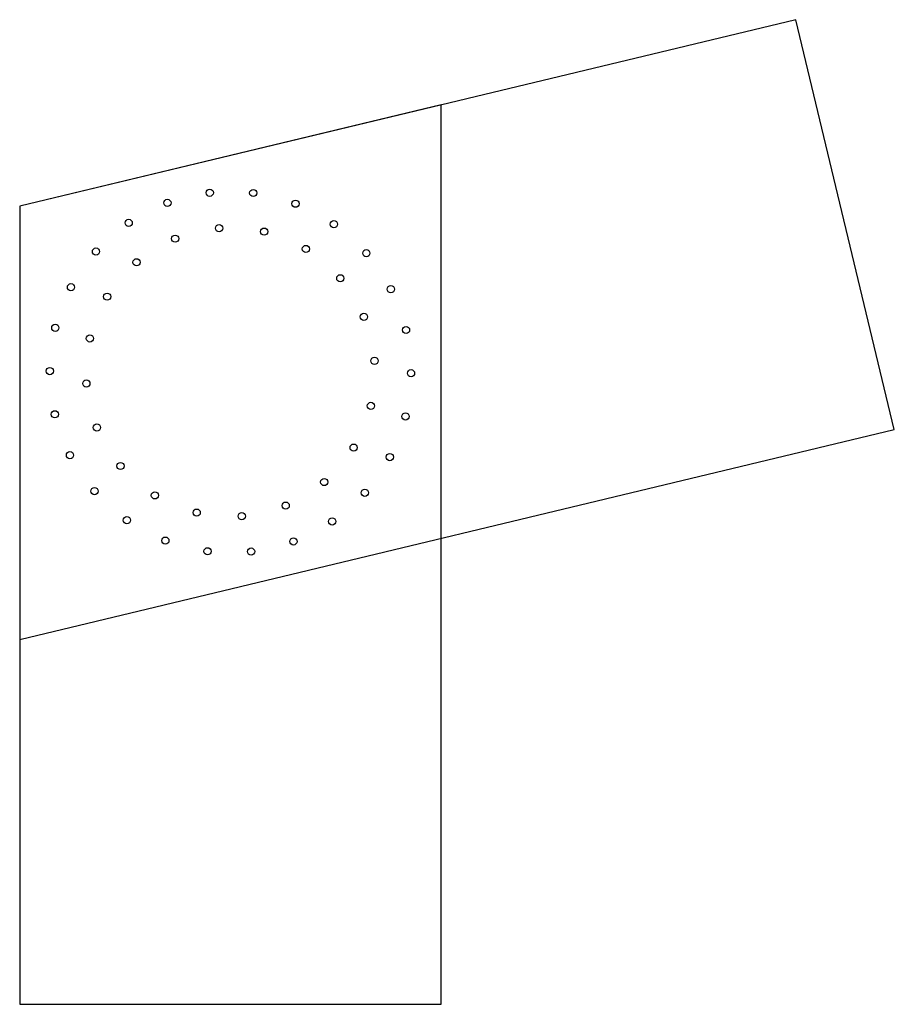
# Model space of a CAD drawing. Header units: millimetres. Extents: x -700 to 2205, y -2100 to 1171.
import ezdxf

# ---------------------------------------------------------------- set-up
doc = ezdxf.new("R2010")
doc.units = ezdxf.units.MM
for name, color, linetype in [('TN_DOWELS', 30, 'CONTINUOUS'), ('TN_HOLES', 1, 'CONTINUOUS'), ('TN_MEMBER_M1', 40, 'CONTINUOUS'), ('TN_MEMBER_M2', 40, 'CONTINUOUS')]:
    doc.layers.add(name, color=color, linetype=linetype)

msp = doc.modelspace()

# ---------------------------------------------------------------- linework, layer by layer
at = {"layer": 'TN_DOWELS'}
for centre in [(-68.722225, 596.051387), (75.919151, 595.177522), (-209.369716, 562.284912), (216.148383, 559.714103), (-337.8494, 495.840482), (343.815856, 491.722134), (-37.660366, 478.52032), (112.053775, 466.737562), (-183.688048, 443.462176), (-446.694504, 400.579605), (250.799311, 409.267279), (451.502001, 395.153063), (-311.735063, 364.994863), (364.994863, 311.735063), (-529.579348, 282.038497), (-409.267279, 250.799311), (532.948491, 275.619132), (443.462176, 183.688048), (-581.686965, 147.106338), (583.421952, 140.067218), (-466.737562, 112.053775), (478.52032, 37.660366), (-599.98905, 3.624893), (599.98905, -3.624893), (-478.52032, -37.660366), (-583.421952, -140.067218), (466.737562, -112.053775), (581.686965, -147.106338), (-443.462176, -183.688048), (409.267279, -250.799311), (-532.948491, -275.619132), (529.579348, -282.038497), (-364.994863, -311.735063), (311.735063, -364.994863), (-451.502001, -395.153063), (446.694504, -400.579605), (-250.799311, -409.267279), (-112.053775, -466.737562), (183.688048, -443.462176), (-343.815856, -491.722134), (37.660366, -478.52032), (337.8494, -495.840482), (-216.148383, -559.714103), (209.369716, -562.284912), (-75.919151, -595.177522), (68.722225, -596.051387)]:
    msp.add_circle(centre, 12, dxfattribs=at)
at = {"layer": 'TN_HOLES'}
for centre in [(-68.722225, 596.051387), (75.919151, 595.177522), (-209.369716, 562.284912), (216.148383, 559.714103), (-337.8494, 495.840482), (343.815856, 491.722134), (-37.660366, 478.52032), (112.053775, 466.737562), (-183.688048, 443.462176), (-446.694504, 400.579605), (250.799311, 409.267279), (451.502001, 395.153063), (-311.735063, 364.994863), (364.994863, 311.735063), (-529.579348, 282.038497), (-409.267279, 250.799311), (532.948491, 275.619132), (443.462176, 183.688048), (-581.686965, 147.106338), (583.421952, 140.067218), (-466.737562, 112.053775), (478.52032, 37.660366), (-599.98905, 3.624893), (599.98905, -3.624893), (-478.52032, -37.660366), (-583.421952, -140.067218), (466.737562, -112.053775), (581.686965, -147.106338), (-443.462176, -183.688048), (409.267279, -250.799311), (-532.948491, -275.619132), (529.579348, -282.038497), (-364.994863, -311.735063), (311.735063, -364.994863), (-451.502001, -395.153063), (446.694504, -400.579605), (-250.799311, -409.267279), (-112.053775, -466.737562), (183.688048, -443.462176), (-343.815856, -491.722134), (37.660366, -478.52032), (337.8494, -495.840482), (-216.148383, -559.714103), (209.369716, -562.284912), (-75.919151, -595.177522), (68.722225, -596.051387)]:
    msp.add_circle(centre, 12, dxfattribs=at)
at = {"layer": 'TN_MEMBER_M1'}
msp.add_lwpolyline([(-700, -887.945767), (2205.388588, -190.42368), (1878.565078, 1170.894208), (-700, 551.835504)], close=True, dxfattribs=at)
at = {"layer": 'TN_MEMBER_M2'}
msp.add_lwpolyline([(-700, 551.835504), (-700, -2100), (700, -2100), (700, 887.945767)], close=True, dxfattribs=at)

doc.saveas('drawing.dxf')
